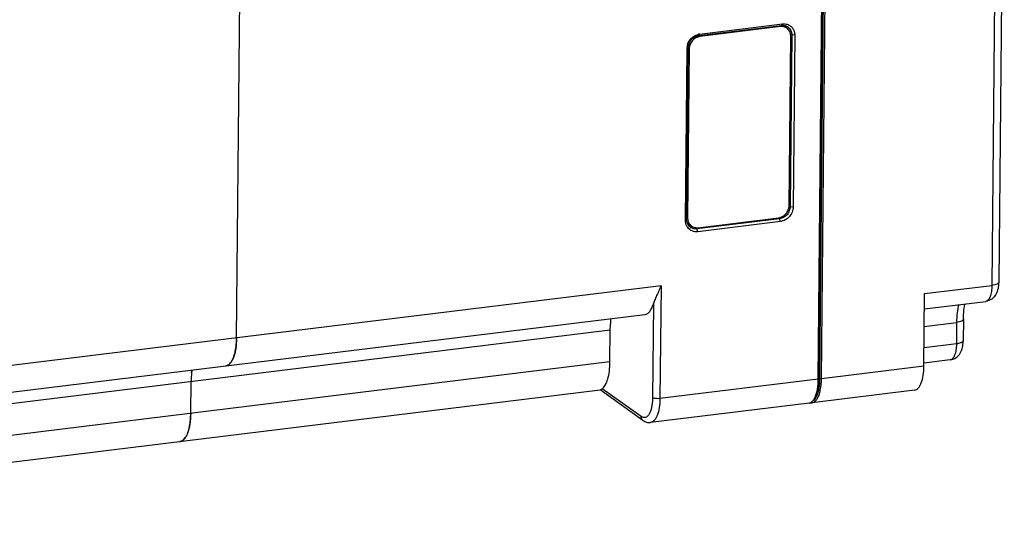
# Model space of a CAD drawing. Header units: millimetres. Extents: x 2752 to 3264, y 1607 to 1975.
# Tile 4 of 12: x 2824 to 2859, y 1630 to 1647. Entities that reach past the tile are written whole.
import ezdxf

# ---------------------------------------------------------------- set-up
doc = ezdxf.new("R2010")
doc.units = ezdxf.units.MM

msp = doc.modelspace()

# ---------------------------------------------------------------- linework, layer by layer
at = {"color": 7, "linetype": 'Continuous'}
for p, q in [((2851.958, 1634.459), (2852.206, 1660.369)), ((2851.999, 1634.49), (2852.247, 1660.401)), ((2852.015, 1634.479), (2852.263, 1660.39)), ((2852.068, 1634.472), (2852.316, 1660.383)), ((2858.311, 1658.551), (2858.113, 1637.784)), ((2858.553, 1658.66), (2858.354, 1637.894)), ((2831.329, 1635.919), (2831.45, 1648.493)), ((2847.716, 1646.647), (2850.653, 1647.008)), ((2847.748, 1646.701), (2850.685, 1647.062)), ((2850.616, 1646.965), (2847.752, 1646.613)), ((2850.616, 1646.965), (2850.57, 1646.998)), ((2850.685, 1647.062), (2850.653, 1647.008)), ((2850.844, 1646.91), (2850.71, 1647.006)), ((2847.752, 1646.613), (2847.708, 1646.645)), ((2847.748, 1646.701), (2847.716, 1646.647)), ((2850.921, 1640.609), (2850.979, 1646.629)), ((2851.016, 1646.672), (2850.958, 1640.575)), ((2851.016, 1646.672), (2850.972, 1646.704)), ((2851.121, 1646.658), (2851.016, 1646.672)), ((2851.121, 1646.658), (2851.063, 1640.562)), ((2847.245, 1640.093), (2847.304, 1646.189)), ((2847.287, 1640.124), (2847.345, 1646.221)), ((2847.304, 1646.189), (2847.345, 1646.221)), ((2847.382, 1646.187), (2847.324, 1640.167)), ((2847.382, 1646.187), (2847.345, 1646.213)), ((2850.958, 1640.575), (2850.921, 1640.602)), ((2851.063, 1640.562), (2850.958, 1640.575)), ((2847.324, 1640.167), (2847.288, 1640.193)), ((2847.245, 1640.093), (2847.287, 1640.124)), ((2847.459, 1639.886), (2847.314, 1639.99)), ((2850.587, 1640.149), (2847.65, 1639.788)), ((2850.618, 1640.05), (2847.681, 1639.689)), ((2847.687, 1639.831), (2850.551, 1640.183)), ((2850.587, 1640.149), (2850.541, 1640.182)), ((2850.618, 1640.05), (2850.587, 1640.149)), ((2847.65, 1639.788), (2847.584, 1639.836)), ((2847.681, 1639.689), (2847.65, 1639.788)), ((2846.38, 1637.769), (2807.469, 1632.986)), ((2846.38, 1637.769), (2846.341, 1633.768)), ((2855.727, 1637.491), (2858.113, 1637.784)), ((2855.702, 1634.919), (2855.727, 1637.491)), ((2846.11, 1637.116), (2846.079, 1633.802)), ((2855.721, 1636.95), (2857.893, 1637.216)), ((2807.46, 1632.038), (2845.811, 1636.753)), ((2855.716, 1636.329), (2856.861, 1636.469)), ((2856.861, 1636.469), (2856.853, 1635.707)), ((2857.102, 1636.579), (2857.094, 1635.816)), ((2807.456, 1631.645), (2844.582, 1636.21)), ((2844.571, 1635.066), (2844.582, 1636.21)), ((2856.853, 1635.707), (2855.708, 1635.567)), ((2844.571, 1635.066), (2807.445, 1630.502)), ((2856.633, 1635.139), (2855.703, 1635.025)), ((2855.702, 1634.919), (2852.068, 1634.472)), ((2829.704, 1633.239), (2829.715, 1634.382)), ((2851.958, 1634.459), (2846.341, 1633.768)), ((2851.958, 1634.459), (2851.999, 1634.49)), ((2852.015, 1634.479), (2852.068, 1634.472)), ((2807.427, 1629.553), (2844.224, 1634.077)), ((2845.74, 1632.992), (2844.221, 1634.072)), ((2845.672, 1633.132), (2844.291, 1634.115)), ((2855.372, 1634.067), (2851.738, 1633.62)), ((2851.628, 1633.607), (2846.011, 1632.916))]:
    msp.add_line(p, q, dxfattribs=at)
for centre, radius, start, end in [((2850.696, 1646.657), 0.354, 91.8223, 97.0143), ((2850.492, 1646.825), 0.331, 21.0525, 32.8668), ((2850.705, 1646.705), 0.304, 54.5425, 58.035), ((2847.803, 1646.262), 0.442, 97.0413, 102.9251), ((2847.783, 1646.184), 0.48, 174.9881, 179.433), ((2847.675, 1640.12), 0.388, 179.4489, 183.2356), ((2847.633, 1640.112), 0.345, 197.4884, 198.668), ((2847.416, 1640.253), 0.332, 257.5411, 267.5831), ((2847.598, 1640.091), 0.304, 234.5425, 238.035), ((2855.803, 1635.829), 1.292, 358.7667, 359.4529), ((2849.509, 1634.514), 2.491, 358.6468, 359.4534), ((2851.6, 1633.8), 0.195, 293.6984, 294.9275)]:
    msp.add_arc(centre, radius, start, end, dxfattribs=at)
for points, knots in [([(2850.844, 1646.91), (2850.812, 1646.933), (2850.737, 1646.967), (2850.656, 1646.97), (2850.616, 1646.965)], [0, 0, 0, 0, 0.492254, 1, 1, 1, 1]), ([(2850.685, 1647.062), (2850.697, 1647.063), (2850.742, 1647.067), (2850.788, 1647.063), (2850.821, 1647.056)], [0, 0, 0, 0, 0.25353, 1, 1, 1, 1]), ([(2850.685, 1647.01), (2850.716, 1647.011), (2850.78, 1647.005), (2850.839, 1646.98), (2850.865, 1646.963)], [0, 0, 0, 0, 0.506164, 1, 1, 1, 1]), ([(2850.821, 1647.056), (2850.864, 1647.047), (2850.947, 1647.013), (2851.047, 1646.921), (2851.109, 1646.798), (2851.122, 1646.705), (2851.121, 1646.658)], [0, 0, 0, 0, 0.245261, 0.489459, 0.739581, 1, 1, 1, 1]), ([(2850.979, 1646.629), (2850.979, 1646.657), (2850.974, 1646.713), (2850.948, 1646.791), (2850.904, 1646.859), (2850.865, 1646.895), (2850.844, 1646.91)], [0, 0, 0, 0, 0.259858, 0.512008, 0.757803, 1, 1, 1, 1]), ([(2850.881, 1646.953), (2850.923, 1646.923), (2850.995, 1646.836), (2851.017, 1646.727), (2851.016, 1646.672)], [0, 0, 0, 0, 0.487584, 1, 1, 1, 1]), ([(2847.305, 1646.226), (2847.313, 1646.318), (2847.382, 1646.498), (2847.529, 1646.623), (2847.612, 1646.661)], [0, 0, 0, 0, 0.499908, 1, 1, 1, 1]), ([(2847.345, 1646.221), (2847.346, 1646.271), (2847.367, 1646.375), (2847.448, 1646.509), (2847.569, 1646.608), (2847.667, 1646.641), (2847.716, 1646.647)], [0, 0, 0, 0, 0.249154, 0.504523, 0.757305, 1, 1, 1, 1]), ([(2847.752, 1646.613), (2847.703, 1646.607), (2847.605, 1646.574), (2847.485, 1646.475), (2847.403, 1646.341), (2847.382, 1646.238), (2847.382, 1646.187)], [0, 0, 0, 0, 0.242673, 0.495477, 0.750869, 1, 1, 1, 1]), ([(2850.551, 1640.183), (2850.6, 1640.189), (2850.698, 1640.222), (2850.818, 1640.321), (2850.9, 1640.455), (2850.921, 1640.558), (2850.921, 1640.609)], [0, 0, 0, 0, 0.242673, 0.495477, 0.750869, 1, 1, 1, 1]), ([(2850.958, 1640.575), (2850.957, 1640.525), (2850.936, 1640.422), (2850.855, 1640.287), (2850.734, 1640.189), (2850.636, 1640.155), (2850.587, 1640.149)], [0, 0, 0, 0, 0.249154, 0.504523, 0.757305, 1, 1, 1, 1]), ([(2851.063, 1640.562), (2851.062, 1640.501), (2851.037, 1640.377), (2850.939, 1640.216), (2850.795, 1640.098), (2850.677, 1640.058), (2850.618, 1640.05)], [0, 0, 0, 0, 0.249154, 0.504523, 0.757305, 1, 1, 1, 1]), ([(2847.265, 1639.954), (2847.262, 1639.965), (2847.25, 1640.01), (2847.245, 1640.057), (2847.245, 1640.093)], [0, 0, 0, 0, 0.246755, 1, 1, 1, 1]), ([(2847.327, 1639.834), (2847.32, 1639.843), (2847.295, 1639.88), (2847.276, 1639.922), (2847.265, 1639.954)], [0, 0, 0, 0, 0.247262, 1, 1, 1, 1]), ([(2847.422, 1639.843), (2847.395, 1639.862), (2847.347, 1639.91), (2847.317, 1639.97), (2847.306, 1640.002)], [0, 0, 0, 0, 0.494391, 1, 1, 1, 1]), ([(2847.324, 1640.167), (2847.324, 1640.139), (2847.329, 1640.083), (2847.355, 1640.005), (2847.399, 1639.937), (2847.438, 1639.901), (2847.459, 1639.886)], [0, 0, 0, 0, 0.259858, 0.512008, 0.757803, 1, 1, 1, 1]), ([(2847.459, 1639.886), (2847.491, 1639.863), (2847.566, 1639.83), (2847.647, 1639.826), (2847.687, 1639.831)], [0, 0, 0, 0, 0.492254, 1, 1, 1, 1]), ([(2847.681, 1639.689), (2847.615, 1639.681), (2847.477, 1639.696), (2847.366, 1639.782), (2847.327, 1639.834)], [0, 0, 0, 0, 0.506824, 1, 1, 1, 1]), ([(2847.65, 1639.788), (2847.613, 1639.784), (2847.538, 1639.786), (2847.468, 1639.814), (2847.438, 1639.833)], [0, 0, 0, 0, 0.507557, 1, 1, 1, 1]), ([(2846.11, 1637.116), (2846.126, 1637.165), (2846.168, 1637.266), (2846.239, 1637.422), (2846.312, 1637.591), (2846.358, 1637.709), (2846.38, 1637.769)], [0, 0, 0, 0, 0.217479, 0.464279, 0.727535, 1, 1, 1, 1]), ([(2858.354, 1637.894), (2858.353, 1637.818), (2858.339, 1637.669), (2858.264, 1637.456), (2858.114, 1637.283), (2857.968, 1637.226), (2857.893, 1637.216)], [0, 0, 0, 0, 0.254729, 0.49747, 0.745354, 1, 1, 1, 1]), ([(2858.113, 1637.784), (2858.112, 1637.711), (2858.103, 1637.575), (2858.066, 1637.417), (2858.021, 1637.319), (2857.984, 1637.266), (2857.941, 1637.23), (2857.908, 1637.218), (2857.893, 1637.216)], [0, 0, 0, 0, 0.342792, 0.627924, 0.74429, 0.842796, 0.926036, 1, 1, 1, 1]), ([(2858.354, 1637.894), (2858.354, 1637.881), (2858.341, 1637.86), (2858.315, 1637.841), (2858.273, 1637.819), (2858.205, 1637.799), (2858.146, 1637.788), (2858.113, 1637.784)], [0, 0, 0, 0, 0.138818, 0.233581, 0.348982, 0.640559, 1, 1, 1, 1]), ([(2845.811, 1636.753), (2845.842, 1636.757), (2845.908, 1636.782), (2845.99, 1636.861), (2846.06, 1636.975), (2846.094, 1637.066), (2846.11, 1637.116)], [0, 0, 0, 0, 0.191365, 0.412192, 0.680058, 1, 1, 1, 1]), ([(2856.941, 1637.104), (2856.913, 1637.009), (2856.874, 1636.797), (2856.862, 1636.583), (2856.861, 1636.469)], [0, 0, 0, 0, 0.466465, 1, 1, 1, 1]), ([(2857.102, 1636.579), (2857.102, 1636.628), (2857.107, 1636.812), (2857.127, 1636.996), (2857.152, 1637.127)], [0, 0, 0, 0, 0.270205, 1, 1, 1, 1]), ([(2844.582, 1636.21), (2844.582, 1636.245), (2844.586, 1636.379), (2844.598, 1636.513), (2844.615, 1636.611)], [0, 0, 0, 0, 0.262395, 1, 1, 1, 1]), ([(2857.102, 1636.579), (2857.102, 1636.566), (2857.089, 1636.545), (2857.063, 1636.526), (2857.021, 1636.504), (2856.953, 1636.484), (2856.894, 1636.473), (2856.861, 1636.469)], [0, 0, 0, 0, 0.138818, 0.233581, 0.348982, 0.640559, 1, 1, 1, 1]), ([(2831.329, 1635.919), (2831.328, 1635.79), (2831.316, 1635.603), (2831.269, 1635.37), (2831.225, 1635.225), (2831.169, 1635.105), (2831.104, 1635.012), (2831.03, 1634.949), (2830.972, 1634.928), (2830.944, 1634.925)], [0, 0, 0, 0, 0.342656, 0.493744, 0.628083, 0.744385, 0.842859, 0.926066, 1, 1, 1, 1]), ([(2831.31, 1635.607), (2831.313, 1635.632), (2831.324, 1635.735), (2831.329, 1635.84), (2831.329, 1635.919)], [0, 0, 0, 0, 0.240607, 1, 1, 1, 1]), ([(2856.633, 1635.139), (2856.707, 1635.148), (2856.851, 1635.204), (2857.001, 1635.373), (2857.077, 1635.581), (2857.092, 1635.727), (2857.094, 1635.801)], [0, 0, 0, 0, 0.2549, 0.503348, 0.746039, 1, 1, 1, 1]), ([(2856.853, 1635.707), (2856.853, 1635.633), (2856.843, 1635.498), (2856.807, 1635.34), (2856.762, 1635.242), (2856.725, 1635.189), (2856.682, 1635.153), (2856.649, 1635.141), (2856.633, 1635.139)], [0, 0, 0, 0, 0.342792, 0.627924, 0.74429, 0.842796, 0.926036, 1, 1, 1, 1]), ([(2857.085, 1635.79), (2857.077, 1635.779), (2857.05, 1635.759), (2856.973, 1635.726), (2856.904, 1635.713), (2856.853, 1635.707)], [0, 0, 0, 0, 0.164096, 0.38865, 1, 1, 1, 1]), ([(2857.094, 1635.816), (2857.094, 1635.814), (2857.093, 1635.805), (2857.089, 1635.796), (2857.085, 1635.79)], [0, 0, 0, 0, 0.235728, 1, 1, 1, 1]), ([(2831.231, 1635.25), (2831.233, 1635.257), (2831.243, 1635.286), (2831.252, 1635.315), (2831.258, 1635.337)], [0, 0, 0, 0, 0.242698, 1, 1, 1, 1]), ([(2831.258, 1635.337), (2831.262, 1635.351), (2831.277, 1635.41), (2831.289, 1635.47), (2831.297, 1635.515)], [0, 0, 0, 0, 0.23893, 1, 1, 1, 1]), ([(2831.297, 1635.515), (2831.298, 1635.523), (2831.303, 1635.553), (2831.307, 1635.584), (2831.31, 1635.607)], [0, 0, 0, 0, 0.245723, 1, 1, 1, 1]), ([(2831.02, 1634.949), (2831.024, 1634.952), (2831.041, 1634.962), (2831.057, 1634.974), (2831.069, 1634.983)], [0, 0, 0, 0, 0.241692, 1, 1, 1, 1]), ([(2831.069, 1634.983), (2831.075, 1634.989), (2831.101, 1635.012), (2831.123, 1635.04), (2831.138, 1635.062)], [0, 0, 0, 0, 0.234527, 1, 1, 1, 1]), ([(2831.138, 1635.062), (2831.141, 1635.066), (2831.155, 1635.087), (2831.167, 1635.108), (2831.176, 1635.125)], [0, 0, 0, 0, 0.240311, 1, 1, 1, 1]), ([(2831.176, 1635.125), (2831.181, 1635.134), (2831.202, 1635.175), (2831.219, 1635.217), (2831.231, 1635.25)], [0, 0, 0, 0, 0.235928, 1, 1, 1, 1]), ([(2844.291, 1634.115), (2844.338, 1634.149), (2844.423, 1634.26), (2844.505, 1634.476), (2844.558, 1634.753), (2844.57, 1634.957), (2844.571, 1635.066)], [0, 0, 0, 0, 0.172084, 0.398647, 0.678401, 1, 1, 1, 1]), ([(2829.748, 1634.783), (2829.743, 1634.752), (2829.724, 1634.619), (2829.716, 1634.484), (2829.715, 1634.382)], [0, 0, 0, 0, 0.236104, 1, 1, 1, 1]), ([(2829.735, 1634.694), (2829.736, 1634.702), (2829.74, 1634.732), (2829.744, 1634.763), (2829.748, 1634.786)], [0, 0, 0, 0, 0.254232, 1, 1, 1, 1]), ([(2830.944, 1634.925), (2830.951, 1634.926), (2830.977, 1634.93), (2831.002, 1634.94), (2831.02, 1634.949)], [0, 0, 0, 0, 0.245815, 1, 1, 1, 1]), ([(2855.372, 1634.067), (2855.396, 1634.07), (2855.445, 1634.087), (2855.509, 1634.142), (2855.565, 1634.221), (2855.633, 1634.369), (2855.687, 1634.605), (2855.701, 1634.808), (2855.702, 1634.919)], [0, 0, 0, 0, 0.073963, 0.157203, 0.255717, 0.372067, 0.657216, 1, 1, 1, 1]), ([(2851.847, 1633.82), (2851.887, 1633.909), (2851.941, 1634.122), (2851.957, 1634.339), (2851.958, 1634.459)], [0, 0, 0, 0, 0.447576, 1, 1, 1, 1]), ([(2851.854, 1633.815), (2851.877, 1633.852), (2851.918, 1633.939), (2851.979, 1634.151), (2851.996, 1634.33), (2851.999, 1634.455)], [0, 0, 0, 0, 0.196277, 0.43153, 1, 1, 1, 1]), ([(2851.908, 1633.862), (2851.947, 1633.947), (2851.999, 1634.153), (2852.014, 1634.363), (2852.015, 1634.479)], [0, 0, 0, 0, 0.447576, 1, 1, 1, 1]), ([(2851.923, 1633.768), (2851.948, 1633.809), (2851.99, 1633.906), (2852.051, 1634.141), (2852.067, 1634.336), (2852.068, 1634.472)], [0, 0, 0, 0, 0.198617, 0.434947, 1, 1, 1, 1]), ([(2844.224, 1634.077), (2844.226, 1634.077), (2844.238, 1634.08), (2844.248, 1634.086), (2844.256, 1634.091)], [0, 0, 0, 0, 0.189382, 1, 1, 1, 1]), ([(2844.256, 1634.091), (2844.258, 1634.093), (2844.27, 1634.101), (2844.282, 1634.109), (2844.291, 1634.115)], [0, 0, 0, 0, 0.212165, 1, 1, 1, 1]), ([(2846.079, 1633.802), (2846.078, 1633.742), (2846.072, 1633.627), (2846.049, 1633.465), (2846.012, 1633.327), (2845.963, 1633.216), (2845.903, 1633.136), (2845.829, 1633.09), (2845.744, 1633.09), (2845.696, 1633.116), (2845.672, 1633.132)], [0, 0, 0, 0, 0.190613, 0.364251, 0.515967, 0.643103, 0.745885, 0.83009, 0.909323, 1, 1, 1, 1]), ([(2846.341, 1633.768), (2846.34, 1633.657), (2846.326, 1633.454), (2846.272, 1633.218), (2846.204, 1633.07), (2846.149, 1632.991), (2846.085, 1632.937), (2846.035, 1632.919), (2846.011, 1632.916)], [0, 0, 0, 0, 0.342784, 0.627933, 0.744283, 0.842797, 0.926037, 1, 1, 1, 1]), ([(2846.341, 1633.768), (2846.291, 1633.762), (2846.216, 1633.762), (2846.129, 1633.779), (2846.092, 1633.793), (2846.079, 1633.802)], [0, 0, 0, 0, 0.569804, 0.818949, 1, 1, 1, 1]), ([(2851.682, 1633.623), (2851.69, 1633.626), (2851.723, 1633.644), (2851.751, 1633.671), (2851.77, 1633.693)], [0, 0, 0, 0, 0.231875, 1, 1, 1, 1]), ([(2851.738, 1633.62), (2851.747, 1633.622), (2851.787, 1633.63), (2851.824, 1633.652), (2851.847, 1633.673)], [0, 0, 0, 0, 0.238088, 1, 1, 1, 1]), ([(2851.745, 1633.669), (2851.753, 1633.673), (2851.786, 1633.69), (2851.815, 1633.716), (2851.834, 1633.739)], [0, 0, 0, 0, 0.231467, 1, 1, 1, 1]), ([(2851.77, 1633.693), (2851.773, 1633.696), (2851.784, 1633.71), (2851.794, 1633.724), (2851.802, 1633.736)], [0, 0, 0, 0, 0.241031, 1, 1, 1, 1]), ([(2851.802, 1633.736), (2851.806, 1633.742), (2851.823, 1633.769), (2851.837, 1633.798), (2851.847, 1633.82)], [0, 0, 0, 0, 0.23649, 1, 1, 1, 1]), ([(2851.834, 1633.739), (2851.841, 1633.747), (2851.87, 1633.785), (2851.893, 1633.828), (2851.908, 1633.862)], [0, 0, 0, 0, 0.227701, 1, 1, 1, 1]), ([(2851.847, 1633.673), (2851.85, 1633.675), (2851.862, 1633.686), (2851.872, 1633.697), (2851.88, 1633.706)], [0, 0, 0, 0, 0.241603, 1, 1, 1, 1]), ([(2851.88, 1633.706), (2851.884, 1633.711), (2851.9, 1633.73), (2851.914, 1633.751), (2851.923, 1633.768)], [0, 0, 0, 0, 0.237656, 1, 1, 1, 1]), ([(2829.704, 1633.239), (2829.703, 1633.109), (2829.69, 1632.923), (2829.644, 1632.69), (2829.6, 1632.545), (2829.544, 1632.424), (2829.479, 1632.332), (2829.405, 1632.268), (2829.347, 1632.248), (2829.319, 1632.245)], [0, 0, 0, 0, 0.342656, 0.493744, 0.628083, 0.744385, 0.842859, 0.926066, 1, 1, 1, 1]), ([(2829.685, 1632.927), (2829.688, 1632.952), (2829.699, 1633.055), (2829.704, 1633.16), (2829.704, 1633.239)], [0, 0, 0, 0, 0.240607, 1, 1, 1, 1]), ([(2829.671, 1632.835), (2829.673, 1632.843), (2829.678, 1632.873), (2829.682, 1632.904), (2829.685, 1632.927)], [0, 0, 0, 0, 0.245723, 1, 1, 1, 1]), ([(2845.74, 1632.992), (2845.719, 1633.007), (2845.683, 1633.05), (2845.672, 1633.105), (2845.672, 1633.132)], [0, 0, 0, 0, 0.487522, 1, 1, 1, 1]), ([(2845.74, 1632.992), (2845.778, 1632.964), (2845.865, 1632.92), (2845.963, 1632.91), (2846.011, 1632.916)], [0, 0, 0, 0, 0.495479, 1, 1, 1, 1]), ([(2829.551, 1632.445), (2829.556, 1632.454), (2829.577, 1632.495), (2829.594, 1632.537), (2829.605, 1632.57)], [0, 0, 0, 0, 0.235928, 1, 1, 1, 1]), ([(2829.605, 1632.57), (2829.608, 1632.577), (2829.618, 1632.605), (2829.627, 1632.635), (2829.633, 1632.657)], [0, 0, 0, 0, 0.242698, 1, 1, 1, 1]), ([(2829.633, 1632.657), (2829.637, 1632.671), (2829.652, 1632.73), (2829.664, 1632.789), (2829.671, 1632.835)], [0, 0, 0, 0, 0.23893, 1, 1, 1, 1]), ([(2829.319, 1632.245), (2829.326, 1632.246), (2829.352, 1632.25), (2829.377, 1632.26), (2829.395, 1632.269)], [0, 0, 0, 0, 0.245815, 1, 1, 1, 1]), ([(2829.395, 1632.269), (2829.399, 1632.272), (2829.416, 1632.281), (2829.432, 1632.293), (2829.444, 1632.303)], [0, 0, 0, 0, 0.241692, 1, 1, 1, 1]), ([(2829.444, 1632.303), (2829.45, 1632.309), (2829.476, 1632.332), (2829.498, 1632.36), (2829.513, 1632.381)], [0, 0, 0, 0, 0.234527, 1, 1, 1, 1]), ([(2829.513, 1632.381), (2829.516, 1632.386), (2829.53, 1632.407), (2829.542, 1632.428), (2829.551, 1632.445)], [0, 0, 0, 0, 0.240311, 1, 1, 1, 1])]:
    msp.add_open_spline(points, degree=3, knots=knots, dxfattribs=at)
for points in [[(2847.612, 1646.661), (2847.642, 1646.675), (2847.672, 1646.685), (2847.704, 1646.693)], [(2847.304, 1640.009), (2847.295, 1640.038), (2847.289, 1640.068), (2847.288, 1640.099)], [(2851.628, 1633.607), (2851.645, 1633.609), (2851.662, 1633.614), (2851.678, 1633.621)], [(2851.687, 1633.621), (2851.704, 1633.619), (2851.721, 1633.618), (2851.738, 1633.62)]]:
    msp.add_open_spline(points, degree=3, dxfattribs=at)

doc.saveas('drawing.dxf')
